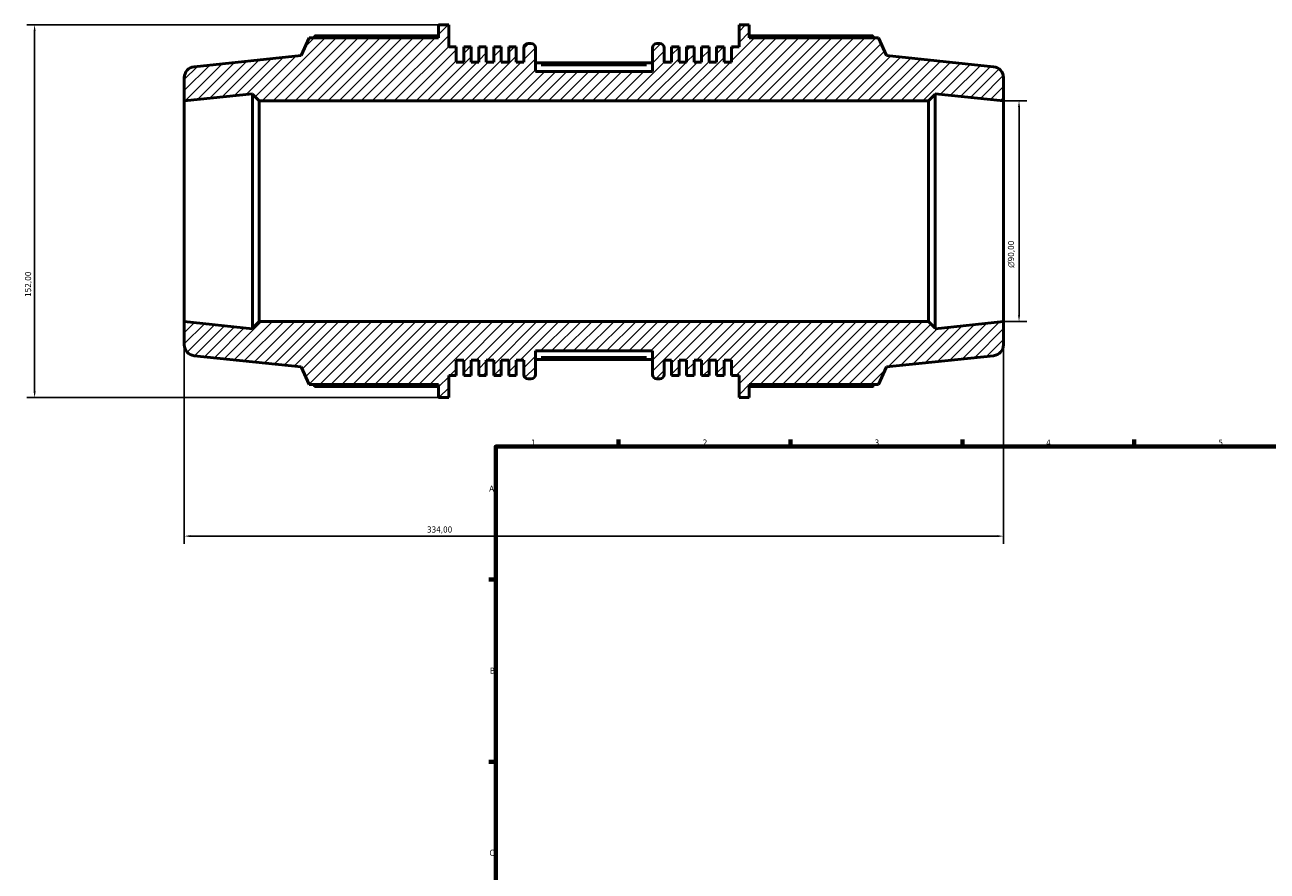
# Model space of a CAD drawing. Header units: millimetres. Extents: x -172 to 1405, y -72 to 983.
# Tile 2 of 7: x -172 to 334, y 401 to 746. Entities that reach past the tile are written whole.
import ezdxf

# ---------------------------------------------------------------- set-up
doc = ezdxf.new("R2010")
doc.units = ezdxf.units.MM
for name, color, linetype, lineweight in [('Border (ISO)', 7, 'Continuous', 70), ('Dimension (ISO)', 7, 'Continuous', 25), ('Hatch (ISO)', 7, 'Continuous', 18), ('Visible (ISO)', 7, 'Continuous', 50), ('Visible Narrow (ISO)', 7, 'Continuous', 35)]:
    doc.layers.add(name, color=color, linetype=linetype, lineweight=lineweight)
doc.styles.add('Note Text (ISO)', font='tahoma.ttf')
doc.dimstyles.new('Default (ISO)', dxfattribs={"dimtxt": 2.5, "dimasz": 2.5, "dimexe": 3.175, "dimexo": 0, "dimgap": 0.762, "dimtad": 1, "dimrnd": 1e-08, "dimzin": 0, "dimtxsty": 'Note Text (ISO)', "dimcen": 0.09, "dimdle": 10, "dimclrd": 256, "dimclre": 256, "dimclrt": 256, "dimazin": 0, "dimtfac": 1.40208, "dimtmove": 0, "dimatfit": 3, "dimfxl": 1, "dimtolj": 1, "dimtzin": 0, "dimlwd": -1, "dimlwe": -1, "dimarcsym": 0})

# ---------------------------------------------------------------- blocks, each defined once
blk = doc.blocks.new('Borders Default Border')
at = {"layer": 'Border (ISO)'}
for p, q in [((70.08, 574), (70.08, 576.9)), ((140.17, 574), (140.17, 576.9)), ((210.25, 574), (210.25, 576.9)), ((280.33, 574), (280.33, 576.9)), ((20, 519.75), (17.1, 519.75)), ((20, 445.5), (17.1, 445.5))]:
    blk.add_line(p, q, dxfattribs=at)
at = {"layer": 'Border (ISO)', "flags": 128}
blk.add_lwpolyline([(20, 20), (20, 574), (821, 574), (821, 20), (20, 20)], dxfattribs=at)
at = {"layer": 'Border (ISO)', "color": 232, "true_color": 0xca0064, "char_height": 2.5, "attachment_point": 7, "style": 'Note Text (ISO)'}
for s, insert in [('1', (34.48, 574.4)), ('2', (104.37, 574.4)), ('3', (174.43, 574.35)), ('4', (244.42, 574.4)), ('5', (314.64, 574.35)), ('A', (17.29, 555.62)), ('B', (17.59, 481.38)), ('C', (17.43, 407.08))]:
    blk.add_mtext(s, dxfattribs=dict(at, insert=insert))
blk = doc.blocks.new('*D7')
at = {"layer": 'Defpoints', "color": 0, "transparency": 16777216}
for p in [(-107, 625), (227, 625), (-107, 537.5)]:
    blk.add_point(p, dxfattribs=at)
at = {"layer": 'Dimension (ISO)', "transparency": 16777216}
for p, q in [((-107, 625), (-107, 534.33)), ((227, 625), (227, 534.33)), ((224.5, 537.5), (-104.5, 537.5))]:
    blk.add_line(p, q, dxfattribs=at)
for points in [[(-104.5, 537.92), (-104.5, 537.08), (-107, 537.5)], [(224.5, 537.92), (224.5, 537.08), (227, 537.5)]]:
    blk.add_solid(points, dxfattribs=at)
at = {"layer": 'Dimension (ISO)', "color": 232, "true_color": 0xca0064, "transparency": 16777216, "insert": (-8.06, 541.44), "char_height": 2.5, "attachment_point": 1, "style": 'Note Text (ISO)'}
blk.add_mtext('\\A1;334,00', dxfattribs=at)
blk = doc.blocks.new('*D8')
at = {"layer": 'Defpoints', "color": 0, "transparency": 16777216}
for p in [(-3.34, 746), (-168.03, 594), (-3.34, 594)]:
    blk.add_point(p, dxfattribs=at)
at = {"layer": 'Dimension (ISO)', "transparency": 16777216}
for p, q in [((-3.34, 746), (-171.2, 746)), ((-168.03, 743.5), (-168.03, 596.5)), ((-3.34, 594), (-171.2, 594))]:
    blk.add_line(p, q, dxfattribs=at)
for points in [[(-168.44, 743.5), (-167.61, 743.5), (-168.03, 746)], [(-168.44, 596.5), (-167.61, 596.5), (-168.03, 594)]]:
    blk.add_solid(points, dxfattribs=at)
at = {"layer": 'Dimension (ISO)', "color": 232, "true_color": 0xca0064, "transparency": 16777216, "insert": (-171.96, 635.05), "char_height": 2.5, "attachment_point": 1, "rotation": 90, "style": 'Note Text (ISO)'}
blk.add_mtext('\\A1;152,00', dxfattribs=at)
blk = doc.blocks.new('*D9')
at = {"layer": 'Defpoints', "color": 0, "transparency": 16777216}
for p in [(227, 715), (227, 625), (233.33, 625)]:
    blk.add_point(p, dxfattribs=at)
at = {"layer": 'Dimension (ISO)', "transparency": 16777216}
for p, q in [((227, 715), (236.5, 715)), ((233.33, 712.5), (233.33, 627.5)), ((227, 625), (236.5, 625))]:
    blk.add_line(p, q, dxfattribs=at)
for points in [[(232.91, 712.5), (233.74, 712.5), (233.33, 715)], [(232.91, 627.5), (233.74, 627.5), (233.33, 625)]]:
    blk.add_solid(points, dxfattribs=at)
at = {"layer": 'Dimension (ISO)', "color": 232, "true_color": 0xca0064, "transparency": 16777216, "insert": (228.8, 646.94), "char_height": 2.5, "attachment_point": 1, "rotation": 90, "style": 'Note Text (ISO)'}
blk.add_mtext('\\A1;\\fAIGDT|b0|i0;\\H2.5000;\\ln\\fTahoma|b0|i0;\\H2.5000;90,00', dxfattribs=at)

msp = doc.modelspace()

# ---------------------------------------------------------------- hatches: boundary and pattern name
at = {"layer": 'Hatch (ISO)'}
h = msp.add_hatch(dxfattribs=at)
h.set_pattern_fill('ANSI31', color=256, scale=25.4, style=0)
h.set_pattern_definition([(45, (0, 0), (-2.245064, 2.245064), [])])
edge = h.paths.add_edge_path()
edge.add_ellipse((222.5, 615.552), major_axis=(0.47, -4.475), ratio=1, start_angle=0, end_angle=84)
edge.add_line((227, 615.552), (227, 625))
edge.add_line((227, 625), (199.167, 622.075))
edge.add_line((199.167, 622.075), (199.167, 622.3))
edge.add_line((199.167, 622.3), (196.467, 625))
edge.add_line((196.467, 625), (-76.467, 625))
edge.add_line((-76.467, 625), (-79.167, 622.3))
edge.add_line((-79.167, 622.3), (-79.167, 622.075))
edge.add_line((-79.167, 622.075), (-107, 625))
edge.add_line((-107, 625), (-107, 615.552))
edge.add_ellipse((-102.5, 615.552), major_axis=(-4.5, 0), ratio=1, start_angle=0, end_angle=84)
edge.add_line((-102.97, 611.076), (-59.286, 606.485))
edge.add_line((-59.286, 606.485), (-56.096, 599.32))
edge.add_line((-56.096, 599.32), (-3.341, 599.32))
edge.add_line((-3.341, 599.32), (-3.341, 594))
edge.add_line((-3.341, 594), (0.834, 594))
edge.add_line((0.834, 594), (0.834, 602.968))
edge.add_line((0.834, 602.968), (3.888, 602.968))
edge.add_line((3.888, 602.968), (3.888, 609.2))
edge.add_line((3.888, 609.2), (6.942, 609.2))
edge.add_line((6.942, 609.2), (6.942, 602.968))
edge.add_line((6.942, 602.968), (9.995, 602.968))
edge.add_line((9.995, 602.968), (9.995, 609.2))
edge.add_line((9.995, 609.2), (13.049, 609.2))
edge.add_line((13.049, 609.2), (13.049, 602.968))
edge.add_line((13.049, 602.968), (16.103, 602.968))
edge.add_line((16.103, 602.968), (16.103, 609.2))
edge.add_line((16.103, 609.2), (19.157, 609.2))
edge.add_line((19.157, 609.2), (19.157, 602.968))
edge.add_line((19.157, 602.968), (22.21, 602.968))
edge.add_line((22.21, 602.968), (22.21, 609.2))
edge.add_line((22.21, 609.2), (25.264, 609.2))
edge.add_line((25.264, 609.2), (25.264, 602.968))
edge.add_line((25.264, 602.968), (28.318, 602.968))
edge.add_line((28.318, 602.968), (28.318, 609.2))
edge.add_line((28.318, 609.2), (31.371, 609.2))
edge.add_line((31.371, 609.2), (31.371, 603.4))
edge.add_ellipse((33.171, 603.4), major_axis=(-1.8, 0), ratio=1, start_angle=0, end_angle=90)
edge.add_line((33.171, 601.6), (34.343, 601.6))
edge.add_ellipse((34.343, 603.4), major_axis=(0, -1.8), ratio=1, start_angle=0, end_angle=90)
edge.add_line((36.143, 603.4), (36.143, 613))
edge.add_line((36.143, 613), (83.857, 613))
edge.add_line((83.857, 613), (83.857, 603.4))
edge.add_ellipse((85.657, 603.4), major_axis=(-1.8, 0), ratio=1, start_angle=0, end_angle=90)
edge.add_line((85.657, 601.6), (86.829, 601.6))
edge.add_ellipse((86.829, 603.4), major_axis=(0, -1.8), ratio=1, start_angle=0, end_angle=90)
edge.add_line((88.629, 603.4), (88.629, 609.2))
edge.add_line((88.629, 609.2), (91.682, 609.2))
edge.add_line((91.682, 609.2), (91.682, 602.968))
edge.add_line((91.682, 602.968), (94.736, 602.968))
edge.add_line((94.736, 602.968), (94.736, 609.2))
edge.add_line((94.736, 609.2), (97.79, 609.2))
edge.add_line((97.79, 609.2), (97.79, 602.968))
edge.add_line((97.79, 602.968), (100.843, 602.968))
edge.add_line((100.843, 602.968), (100.843, 609.2))
edge.add_line((100.843, 609.2), (103.897, 609.2))
edge.add_line((103.897, 609.2), (103.897, 602.968))
edge.add_line((103.897, 602.968), (106.951, 602.968))
edge.add_line((106.951, 602.968), (106.951, 609.2))
edge.add_line((106.951, 609.2), (110.005, 609.2))
edge.add_line((110.005, 609.2), (110.005, 602.968))
edge.add_line((110.005, 602.968), (113.058, 602.968))
edge.add_line((113.058, 602.968), (113.058, 609.2))
edge.add_line((113.058, 609.2), (116.112, 609.2))
edge.add_line((116.112, 609.2), (116.112, 602.968))
edge.add_line((116.112, 602.968), (119.166, 602.968))
edge.add_line((119.166, 602.968), (119.166, 594))
edge.add_line((119.166, 594), (123.341, 594))
edge.add_line((123.341, 594), (123.341, 599.32))
edge.add_line((123.341, 599.32), (176.096, 599.32))
edge.add_line((176.096, 599.32), (179.286, 606.485))
edge.add_line((179.286, 606.485), (222.97, 611.076))
edge = h.paths.add_edge_path()
edge.add_ellipse((222.5, 724.448), major_axis=(4.5, 0), ratio=1, start_angle=0, end_angle=84)
edge.add_line((222.97, 728.924), (179.286, 733.515))
edge.add_line((179.286, 733.515), (176.096, 740.68))
edge.add_line((176.096, 740.68), (123.341, 740.68))
edge.add_line((123.341, 740.68), (123.341, 746))
edge.add_line((123.341, 746), (119.166, 746))
edge.add_line((119.166, 746), (119.166, 737.032))
edge.add_line((119.166, 737.032), (116.112, 737.032))
edge.add_line((116.112, 737.032), (116.112, 730.8))
edge.add_line((116.112, 730.8), (113.058, 730.8))
edge.add_line((113.058, 730.8), (113.058, 737.032))
edge.add_line((113.058, 737.032), (110.005, 737.032))
edge.add_line((110.005, 737.032), (110.005, 730.8))
edge.add_line((110.005, 730.8), (106.951, 730.8))
edge.add_line((106.951, 730.8), (106.951, 737.032))
edge.add_line((106.951, 737.032), (103.897, 737.032))
edge.add_line((103.897, 737.032), (103.897, 730.8))
edge.add_line((103.897, 730.8), (100.843, 730.8))
edge.add_line((100.843, 730.8), (100.843, 737.032))
edge.add_line((100.843, 737.032), (97.79, 737.032))
edge.add_line((97.79, 737.032), (97.79, 730.8))
edge.add_line((97.79, 730.8), (94.736, 730.8))
edge.add_line((94.736, 730.8), (94.736, 737.032))
edge.add_line((94.736, 737.032), (91.682, 737.032))
edge.add_line((91.682, 737.032), (91.682, 730.8))
edge.add_line((91.682, 730.8), (88.629, 730.8))
edge.add_line((88.629, 730.8), (88.629, 736.6))
edge.add_ellipse((86.829, 736.6), major_axis=(1.8, 0), ratio=1, start_angle=0, end_angle=90)
edge.add_line((86.829, 738.4), (85.657, 738.4))
edge.add_ellipse((85.657, 736.6), major_axis=(0, 1.8), ratio=1, start_angle=0, end_angle=90)
edge.add_line((83.857, 736.6), (83.857, 727))
edge.add_line((83.857, 727), (36.143, 727))
edge.add_line((36.143, 727), (36.143, 736.6))
edge.add_ellipse((34.343, 736.6), major_axis=(1.8, 0), ratio=1, start_angle=0, end_angle=90)
edge.add_line((34.343, 738.4), (33.171, 738.4))
edge.add_ellipse((33.171, 736.6), major_axis=(0, 1.8), ratio=1, start_angle=0, end_angle=90)
edge.add_line((31.371, 736.6), (31.371, 730.8))
edge.add_line((31.371, 730.8), (28.318, 730.8))
edge.add_line((28.318, 730.8), (28.318, 737.032))
edge.add_line((28.318, 737.032), (25.264, 737.032))
edge.add_line((25.264, 737.032), (25.264, 730.8))
edge.add_line((25.264, 730.8), (22.21, 730.8))
edge.add_line((22.21, 730.8), (22.21, 737.032))
edge.add_line((22.21, 737.032), (19.157, 737.032))
edge.add_line((19.157, 737.032), (19.157, 730.8))
edge.add_line((19.157, 730.8), (16.103, 730.8))
edge.add_line((16.103, 730.8), (16.103, 737.032))
edge.add_line((16.103, 737.032), (13.049, 737.032))
edge.add_line((13.049, 737.032), (13.049, 730.8))
edge.add_line((13.049, 730.8), (9.995, 730.8))
edge.add_line((9.995, 730.8), (9.995, 737.032))
edge.add_line((9.995, 737.032), (6.942, 737.032))
edge.add_line((6.942, 737.032), (6.942, 730.8))
edge.add_line((6.942, 730.8), (3.888, 730.8))
edge.add_line((3.888, 730.8), (3.888, 737.032))
edge.add_line((3.888, 737.032), (0.834, 737.032))
edge.add_line((0.834, 737.032), (0.834, 746))
edge.add_line((0.834, 746), (-3.341, 746))
edge.add_line((-3.341, 746), (-3.341, 740.68))
edge.add_line((-3.341, 740.68), (-56.096, 740.68))
edge.add_line((-56.096, 740.68), (-59.286, 733.515))
edge.add_line((-59.286, 733.515), (-102.97, 728.924))
edge.add_ellipse((-102.5, 724.448), major_axis=(-0.47, 4.475), ratio=1, start_angle=0, end_angle=84)
edge.add_line((-107, 724.448), (-107, 715))
edge.add_line((-107, 715), (-79.167, 717.925))
edge.add_line((-79.167, 717.925), (-79.167, 717.7))
edge.add_line((-79.167, 717.7), (-76.467, 715))
edge.add_line((-76.467, 715), (196.467, 715))
edge.add_line((196.467, 715), (199.167, 717.7))
edge.add_line((199.167, 717.7), (199.167, 717.925))
edge.add_line((199.167, 717.925), (227, 715))
edge.add_line((227, 715), (227, 724.448))

# ---------------------------------------------------------------- linework, layer by layer
at = {"layer": 'Visible (ISO)'}
for p, q in [((0.834, 746), (-3.341, 746)), ((-3.341, 746), (-3.341, 740.68)), ((0.834, 737.032), (0.834, 746)), ((123.341, 746), (119.166, 746)), ((119.166, 746), (119.166, 737.032)), ((123.341, 740.68), (123.341, 746)), ((-56.096, 740.68), (-59.286, 733.515)), ((-3.341, 740.68), (-56.096, 740.68)), ((-3.341, 741.511), (-53.727, 741.511)), ((173.727, 741.511), (123.341, 741.511)), ((176.096, 740.68), (123.341, 740.68)), ((179.286, 733.515), (176.096, 740.68)), ((3.888, 737.032), (0.834, 737.032)), ((3.888, 730.8), (3.888, 737.032)), ((9.995, 737.032), (6.942, 737.032)), ((6.942, 737.032), (6.942, 730.8)), ((9.995, 730.8), (9.995, 737.032)), ((16.103, 737.032), (13.049, 737.032)), ((13.049, 737.032), (13.049, 730.8)), ((16.103, 730.8), (16.103, 737.032)), ((22.21, 737.032), (19.157, 737.032)), ((19.157, 737.032), (19.157, 730.8)), ((22.21, 730.8), (22.21, 737.032)), ((28.318, 737.032), (25.264, 737.032)), ((25.264, 737.032), (25.264, 730.8)), ((28.318, 730.8), (28.318, 737.032)), ((31.371, 736.6), (31.371, 730.8)), ((34.343, 738.4), (33.171, 738.4)), ((36.143, 727), (36.143, 736.6)), ((83.857, 736.6), (83.857, 727)), ((86.829, 738.4), (85.657, 738.4)), ((88.629, 730.8), (88.629, 736.6)), ((94.736, 737.032), (91.682, 737.032)), ((91.682, 737.032), (91.682, 730.8)), ((94.736, 730.8), (94.736, 737.032)), ((100.843, 737.032), (97.79, 737.032)), ((97.79, 737.032), (97.79, 730.8)), ((100.843, 730.8), (100.843, 737.032)), ((106.951, 737.032), (103.897, 737.032)), ((103.897, 737.032), (103.897, 730.8)), ((106.951, 730.8), (106.951, 737.032)), ((113.058, 737.032), (110.005, 737.032)), ((110.005, 737.032), (110.005, 730.8)), ((113.058, 730.8), (113.058, 737.032)), ((119.166, 737.032), (116.112, 737.032)), ((116.112, 737.032), (116.112, 730.8)), ((-59.286, 733.515), (-102.97, 728.924)), ((6.942, 730.8), (3.888, 730.8)), ((13.049, 730.8), (9.995, 730.8)), ((19.157, 730.8), (16.103, 730.8)), ((25.264, 730.8), (22.21, 730.8)), ((31.371, 730.8), (28.318, 730.8)), ((83.857, 730.451), (36.143, 730.451)), ((91.682, 730.8), (88.629, 730.8)), ((97.79, 730.8), (94.736, 730.8)), ((103.897, 730.8), (100.843, 730.8)), ((110.005, 730.8), (106.951, 730.8)), ((116.112, 730.8), (113.058, 730.8)), ((222.97, 728.924), (179.286, 733.515)), ((-107, 724.448), (-107, 715)), ((83.857, 727), (36.143, 727)), ((227, 715), (227, 724.448)), ((-107, 715), (-79.167, 717.925)), ((-107, 625), (-107, 715)), ((-79.167, 717.925), (-79.167, 717.7)), ((-79.167, 717.7), (-76.467, 715)), ((-79.167, 717.7), (-79.167, 622.3)), ((-76.467, 715), (196.467, 715)), ((-76.467, 625), (-76.467, 715)), ((196.467, 715), (199.167, 717.7)), ((196.467, 715), (196.467, 625)), ((199.167, 717.7), (199.167, 717.925)), ((199.167, 717.925), (227, 715)), ((199.167, 622.3), (199.167, 717.7)), ((227, 625), (227, 715)), ((-79.167, 622.075), (-107, 625)), ((-107, 625), (-107, 615.552)), ((-76.467, 625), (-79.167, 622.3)), ((196.467, 625), (-76.467, 625)), ((199.167, 622.3), (196.467, 625)), ((227, 625), (199.167, 622.075)), ((227, 615.552), (227, 625)), ((-79.167, 622.3), (-79.167, 622.075)), ((199.167, 622.075), (199.167, 622.3)), ((36.143, 603.4), (36.143, 613)), ((36.143, 613), (83.857, 613)), ((83.857, 613), (83.857, 603.4)), ((-102.97, 611.076), (-59.286, 606.485)), ((3.888, 602.968), (3.888, 609.2)), ((3.888, 609.2), (6.942, 609.2)), ((6.942, 609.2), (6.942, 602.968)), ((9.995, 602.968), (9.995, 609.2)), ((9.995, 609.2), (13.049, 609.2)), ((13.049, 609.2), (13.049, 602.968)), ((16.103, 602.968), (16.103, 609.2)), ((16.103, 609.2), (19.157, 609.2)), ((19.157, 609.2), (19.157, 602.968)), ((22.21, 602.968), (22.21, 609.2)), ((22.21, 609.2), (25.264, 609.2)), ((25.264, 609.2), (25.264, 602.968)), ((28.318, 602.968), (28.318, 609.2)), ((28.318, 609.2), (31.371, 609.2)), ((31.371, 609.2), (31.371, 603.4)), ((83.857, 609.549), (36.143, 609.549)), ((88.629, 603.4), (88.629, 609.2)), ((88.629, 609.2), (91.682, 609.2)), ((91.682, 609.2), (91.682, 602.968)), ((94.736, 602.968), (94.736, 609.2)), ((94.736, 609.2), (97.79, 609.2)), ((97.79, 609.2), (97.79, 602.968)), ((100.843, 602.968), (100.843, 609.2)), ((100.843, 609.2), (103.897, 609.2)), ((103.897, 609.2), (103.897, 602.968)), ((106.951, 602.968), (106.951, 609.2)), ((106.951, 609.2), (110.005, 609.2)), ((110.005, 609.2), (110.005, 602.968)), ((113.058, 602.968), (113.058, 609.2)), ((113.058, 609.2), (116.112, 609.2)), ((116.112, 609.2), (116.112, 602.968)), ((179.286, 606.485), (222.97, 611.076)), ((-59.286, 606.485), (-56.096, 599.32)), ((0.834, 594), (0.834, 602.968)), ((0.834, 602.968), (3.888, 602.968)), ((6.942, 602.968), (9.995, 602.968)), ((13.049, 602.968), (16.103, 602.968)), ((19.157, 602.968), (22.21, 602.968)), ((25.264, 602.968), (28.318, 602.968)), ((91.682, 602.968), (94.736, 602.968)), ((97.79, 602.968), (100.843, 602.968)), ((103.897, 602.968), (106.951, 602.968)), ((110.005, 602.968), (113.058, 602.968)), ((116.112, 602.968), (119.166, 602.968)), ((119.166, 602.968), (119.166, 594)), ((176.096, 599.32), (179.286, 606.485)), ((-56.096, 599.32), (-3.341, 599.32)), ((-53.727, 598.489), (-3.341, 598.489)), ((-3.341, 599.32), (-3.341, 594)), ((33.171, 601.6), (34.343, 601.6)), ((85.657, 601.6), (86.829, 601.6)), ((123.341, 594), (123.341, 599.32)), ((123.341, 599.32), (176.096, 599.32)), ((123.341, 598.489), (173.727, 598.489)), ((-3.341, 594), (0.834, 594)), ((119.166, 594), (123.341, 594))]:
    msp.add_line(p, q, dxfattribs=at)
for centre, radius, start, end in [((33.171, 736.6), 1.8, 90, 180), ((34.343, 736.6), 1.8, 0, 90), ((85.657, 736.6), 1.8, 90, 180), ((86.829, 736.6), 1.8, 0, 90), ((-102.5, 724.448), 4.5, 96, 180), ((222.5, 724.448), 4.5, 0, 84), ((-102.5, 615.552), 4.5, 180, 264), ((222.5, 615.552), 4.5, 276, 0), ((33.171, 603.4), 1.8, 180, 270), ((34.343, 603.4), 1.8, 270, 0), ((85.657, 603.4), 1.8, 180, 270), ((86.829, 603.4), 1.8, 270, 0)]:
    msp.add_arc(centre, radius, start, end, dxfattribs=at)
for points, weights in [([(-53.727, 741.511), (-54.027, 741.092), (-54.317, 740.68)], [1, 1.00083362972, 1.00151955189]), ([(174.317, 740.68), (174.027, 741.092), (173.727, 741.511)], [1.00151955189, 1.00083362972, 1]), ([(-54.317, 599.32), (-54.027, 598.908), (-53.727, 598.489)], [1.00151955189, 1.00083362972, 1]), ([(173.727, 598.489), (174.027, 598.908), (174.317, 599.32)], [1, 1.00083362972, 1.00151955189])]:
    msp.add_rational_spline(points, weights, degree=2, dxfattribs=at)
at = {"layer": 'Visible Narrow (ISO)'}
for p, q in [((38.529, 729.551), (81.471, 729.551)), ((81.471, 610.449), (38.529, 610.449))]:
    msp.add_line(p, q, dxfattribs=at)

# ---------------------------------------------------------------- block references
msp.add_blockref('Borders Default Border', (0, 0))

# ---------------------------------------------------------------- dimensions: what is measured, and where the dimension line sits
at = {"layer": 'Dimension (ISO)'}
for base, p1, p2, angle, picture, middle in [((-168.027, 594), (-3.341, 746), (-3.341, 594), 90, '*D8', (-168.027, 640)), ((-107, 537.5), (227, 625), (-107, 625), 180, '*D7', (-3, 537.5))]:
    dim = msp.add_linear_dim(base=base, p1=p1, p2=p2, angle=angle, dimstyle='Default (ISO)', override={"dimdec": 2, "dimtp": 0, "dimtm": 0, "dimtdec": 2, "dimtofl": 0, "dimatfit": 1}, dxfattribs=at)
    dim.commit()
    dim.dimension.update_dxf_attribs({"geometry": picture, "text_midpoint": middle, "dimtype": 160})
dim = msp.add_linear_dim(base=(233.327, 625), p1=(227, 715), p2=(227, 625), angle=90, text='\\fAIGDT|b0|i0;\\H2.5000;\\ln\\fTahoma|b0|i0;\\H2.5000;<>', dimstyle='Default (ISO)', override={"dimdec": 2, "dimtp": 0, "dimtm": 0, "dimtdec": 2, "dimtofl": 0, "dimatfit": 1}, dxfattribs=at)
dim.commit()
dim.dimension.update_dxf_attribs({"geometry": '*D9', "text_midpoint": (233.327, 652.5), "dimtype": 160})

doc.saveas('drawing.dxf')
